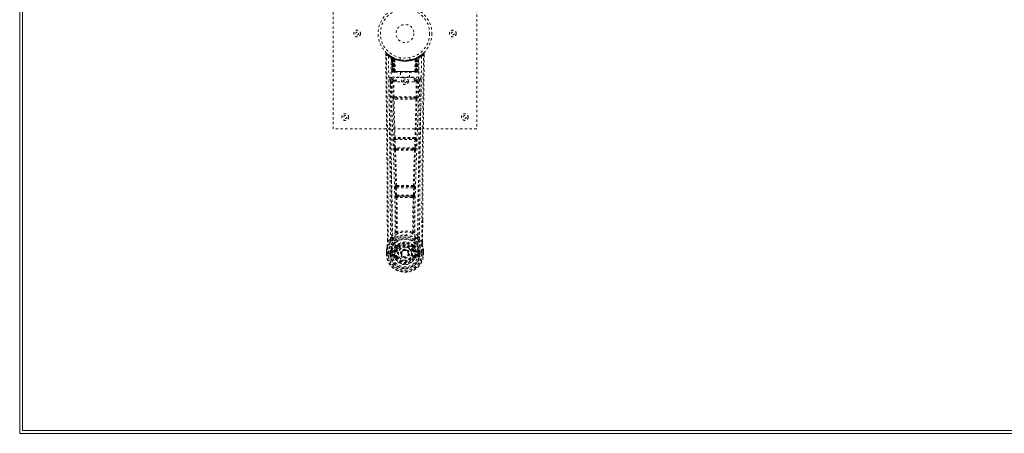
# Model space of a CAD drawing. Header units: inches. Extents: x 14 to 182, y 67 to 115.
# Tile 1 of 8: x 14 to 55, y 67 to 85. Entities that reach past the tile are written whole.
import ezdxf

# ---------------------------------------------------------------- set-up
doc = ezdxf.new("R2010")
doc.units = ezdxf.units.IN
doc.header["$MEASUREMENT"] = 0
doc.linetypes.add('SLD-Dashed', pattern=[0.075, 0.05, -0.025])
doc.linetypes.add('SLD-Solid', pattern=[0])

msp = doc.modelspace()

# ---------------------------------------------------------------- linework, layer by layer
at = {"color": 7, "linetype": 'SLD-Solid', "lineweight": 15}
for p, q in [((14.141, 67.4), (14.141, 114.9)), ((14.259, 114.782), (14.259, 67.518)), ((14.259, 114.782), (14.259, 67.518)), ((97.891, 67.4), (14.141, 67.4)), ((14.259, 67.518), (97.891, 67.518)), ((14.259, 67.518), (97.891, 67.518))]:
    msp.add_line(p, q, dxfattribs=at)
at = {"color": 7, "linetype": 'SLD-Dashed', "lineweight": 0}
for p, q in [((27.259, 80.15), (27.259, 88.15)), ((33.259, 88.15), (33.259, 80.15)), ((29.453, 83.291), (29.454, 83.224)), ((29.483, 83.292), (29.503, 83.314)), ((29.544, 83.279), (29.502, 83.313)), ((31.016, 83.313), (30.975, 83.279)), ((31.066, 83.291), (31.036, 83.292)), ((31.063, 83.228), (31.064, 83.292)), ((31.065, 83.224), (31.066, 83.291)), ((31.065, 83.224), (31.066, 83.291)), ((29.691, 83.176), (29.678, 83.184)), ((29.697, 83.172), (29.684, 83.18)), ((29.706, 83.151), (29.692, 83.16)), ((29.713, 82.554), (29.692, 83.16)), ((29.727, 82.554), (29.706, 83.151)), ((29.744, 83.148), (29.709, 83.166)), ((29.793, 83.105), (29.724, 83.141)), ((29.745, 82.554), (29.724, 83.141)), ((29.725, 83.144), (29.747, 82.551)), ((29.738, 83.15), (29.765, 83.137)), ((29.752, 83.111), (29.765, 83.137)), ((29.752, 83.111), (29.752, 82.554)), ((29.76, 83.107), (29.752, 83.111)), ((29.76, 83.107), (29.772, 83.133)), ((29.76, 82.554), (29.76, 83.107)), ((29.776, 83.131), (29.761, 83.139)), ((29.765, 83.137), (29.772, 83.133)), ((29.765, 83.105), (29.778, 83.131)), ((29.766, 82.554), (29.765, 83.105)), ((29.765, 83.105), (29.772, 83.101)), ((29.772, 83.101), (29.785, 83.127)), ((29.772, 83.101), (29.772, 82.554)), ((29.777, 83.131), (29.776, 83.131)), ((29.784, 83.096), (29.796, 83.122)), ((29.784, 83.096), (29.784, 82.554)), ((29.79, 83.093), (29.784, 83.096)), ((29.79, 83.093), (29.802, 83.12)), ((29.79, 82.554), (29.79, 83.093)), ((29.793, 83.105), (29.794, 83.105)), ((29.812, 82.554), (29.793, 83.105)), ((29.794, 83.105), (29.813, 82.554)), ((29.796, 83.122), (29.802, 83.12)), ((29.843, 82.554), (29.839, 83.076)), ((30.059, 83.139), (30.059, 83.043)), ((30.459, 83.043), (30.459, 83.139)), ((30.675, 82.554), (30.68, 83.076)), ((30.705, 82.554), (30.725, 83.105)), ((30.725, 83.105), (30.706, 82.554)), ((30.716, 83.12), (30.723, 83.122)), ((30.723, 83.122), (30.734, 83.096)), ((30.794, 83.141), (30.725, 83.105)), ((30.725, 83.105), (30.725, 83.105)), ((30.734, 83.096), (30.728, 83.093)), ((30.728, 83.093), (30.728, 82.554)), ((30.741, 83.131), (30.734, 83.128)), ((30.734, 83.127), (30.746, 83.101)), ((30.734, 82.554), (30.734, 83.096)), ((30.749, 83.135), (30.741, 83.131)), ((30.742, 83.131), (30.741, 83.131)), ((30.741, 83.131), (30.753, 83.105)), ((30.809, 83.166), (30.742, 83.131)), ((30.746, 83.133), (30.754, 83.137)), ((30.746, 83.101), (30.753, 83.105)), ((30.746, 82.554), (30.746, 83.101)), ((30.753, 83.105), (30.753, 82.554)), ((30.754, 83.137), (30.762, 83.141)), ((30.754, 83.137), (30.766, 83.111)), ((30.766, 83.111), (30.759, 83.107)), ((30.759, 83.107), (30.759, 82.554)), ((30.766, 82.554), (30.766, 83.111)), ((30.771, 82.551), (30.793, 83.144)), ((30.773, 82.554), (30.794, 83.141)), ((30.792, 82.554), (30.813, 83.151)), ((30.805, 82.554), (30.826, 83.16)), ((30.826, 83.16), (30.813, 83.151)), ((30.841, 83.184), (30.827, 83.176)), ((29.713, 82.554), (29.727, 82.554)), ((29.752, 82.554), (29.713, 82.554)), ((29.745, 82.554), (29.812, 82.554)), ((29.752, 82.554), (29.76, 82.554)), ((29.753, 82.525), (29.76, 82.525)), ((29.757, 82.525), (29.766, 82.525)), ((30.759, 82.554), (29.76, 82.554)), ((29.772, 82.554), (29.766, 82.554)), ((29.766, 82.525), (29.773, 82.525)), ((29.772, 82.554), (30.746, 82.554)), ((29.775, 82.525), (29.829, 82.525)), ((29.784, 82.554), (29.79, 82.554)), ((29.785, 82.525), (29.791, 82.525)), ((30.728, 82.554), (29.79, 82.554)), ((29.829, 82.525), (29.791, 82.525)), ((29.813, 82.554), (29.812, 82.554)), ((29.813, 82.554), (29.843, 82.554)), ((29.843, 82.554), (30.675, 82.554)), ((29.843, 82.525), (29.851, 82.525)), ((29.851, 82.525), (30.668, 82.525)), ((30.064, 82.525), (30.064, 82.303)), ((30.454, 82.303), (30.454, 82.525)), ((30.668, 82.525), (30.676, 82.525)), ((30.675, 82.554), (30.705, 82.554)), ((30.689, 82.525), (30.744, 82.525)), ((30.727, 82.525), (30.689, 82.525)), ((30.706, 82.554), (30.705, 82.554)), ((30.706, 82.554), (30.773, 82.554)), ((30.727, 82.525), (30.734, 82.525)), ((30.728, 82.554), (30.734, 82.554)), ((30.745, 82.525), (30.752, 82.525)), ((30.753, 82.554), (30.746, 82.554)), ((30.752, 82.525), (30.762, 82.525)), ((30.758, 82.525), (30.765, 82.525)), ((30.759, 82.554), (30.766, 82.554)), ((30.805, 82.554), (30.766, 82.554)), ((30.792, 82.554), (30.805, 82.554)), ((29.648, 82.218), (29.646, 82.21)), ((29.647, 82.207), (29.65, 81.92)), ((29.691, 82.316), (29.691, 82.256)), ((30.827, 82.316), (29.691, 82.316)), ((29.691, 82.256), (29.889, 82.256)), ((29.74, 82.153), (29.756, 81.492)), ((29.785, 82.199), (29.785, 82.154)), ((29.889, 82.199), (29.785, 82.199)), ((29.801, 81.493), (29.785, 82.154)), ((29.889, 82.154), (29.785, 82.154)), ((29.889, 82.123), (29.889, 82.303)), ((29.889, 82.303), (30.639, 82.303)), ((30.639, 82.123), (29.889, 82.123)), ((30.639, 82.303), (30.639, 82.123)), ((30.639, 82.256), (30.827, 82.256)), ((30.733, 82.199), (30.639, 82.199)), ((30.733, 82.154), (30.639, 82.154)), ((30.733, 82.154), (30.718, 81.493)), ((30.733, 82.199), (30.733, 82.154)), ((30.778, 82.153), (30.762, 81.492)), ((30.827, 82.256), (30.827, 82.316)), ((30.868, 81.92), (30.871, 82.207)), ((30.872, 82.21), (30.87, 82.218)), ((29.954, 81.401), (29.798, 81.407)), ((30.718, 81.493), (29.801, 81.493)), ((29.961, 81.45), (29.809, 81.452)), ((30.557, 81.45), (29.961, 81.45)), ((30.71, 81.452), (30.557, 81.45)), ((30.721, 81.407), (30.564, 81.401)), ((33.259, 80.15), (27.259, 80.15)), ((29.794, 79.708), (29.811, 79.355)), ((29.808, 79.801), (29.8, 79.798)), ((29.839, 79.71), (30.68, 79.71)), ((29.856, 79.357), (29.839, 79.71)), ((29.845, 79.755), (29.853, 79.758)), ((30.673, 79.755), (29.845, 79.755)), ((30.68, 79.71), (30.663, 79.357)), ((30.665, 79.758), (30.673, 79.755)), ((30.724, 79.708), (30.707, 79.355)), ((30.718, 79.798), (30.71, 79.801)), ((30.663, 79.357), (29.856, 79.357)), ((29.861, 79.262), (29.893, 79.261)), ((29.902, 79.312), (29.871, 79.313)), ((29.902, 79.312), (30.616, 79.312)), ((30.616, 79.312), (30.648, 79.313)), ((30.625, 79.261), (30.657, 79.262)), ((29.849, 77.69), (29.865, 77.373)), ((29.872, 77.784), (29.858, 77.78)), ((29.893, 77.692), (30.625, 77.692)), ((29.91, 77.375), (29.893, 77.692)), ((29.902, 77.737), (29.917, 77.742)), ((30.616, 77.737), (29.902, 77.737)), ((30.602, 77.742), (30.616, 77.737)), ((30.625, 77.692), (30.609, 77.375)), ((30.646, 77.784), (30.66, 77.78)), ((30.669, 77.69), (30.653, 77.373)), ((30.609, 77.375), (29.91, 77.375)), ((29.92, 77.277), (29.96, 77.276)), ((29.967, 77.33), (29.928, 77.33)), ((29.967, 77.33), (30.551, 77.33)), ((30.59, 77.33), (30.551, 77.33)), ((30.558, 77.276), (30.598, 77.277)), ((30.995, 76.342), (30.995, 75.418)), ((30.996, 75.417), (30.999, 76.342)), ((29.932, 75.837), (29.932, 75.837)), ((30.587, 75.837), (30.587, 75.837)), ((29.522, 75.417), (29.522, 75.471)), ((29.523, 75.472), (29.523, 75.418)), ((29.648, 75.535), (29.552, 75.419)), ((30.967, 75.419), (30.871, 75.535)), ((29.48, 75.037), (29.48, 75.033)), ((29.48, 74.916), (29.48, 75.033)), ((29.481, 75.033), (29.481, 74.916)), ((29.509, 75.033), (29.509, 74.919)), ((29.631, 74.99), (29.631, 74.99)), ((29.631, 74.919), (29.631, 74.99)), ((29.66, 74.989), (29.66, 74.919)), ((29.661, 74.989), (29.666, 75.008)), ((29.666, 75.008), (29.666, 74.998)), ((29.666, 74.998), (29.666, 74.919)), ((29.676, 75.039), (29.672, 75.035)), ((29.676, 75.039), (29.687, 75.05)), ((29.801, 75.071), (29.687, 75.05)), ((29.687, 75.05), (29.687, 75.051)), ((29.687, 75.05), (29.687, 75.05)), ((29.7, 75.017), (29.83, 75.042)), ((29.7, 75.017), (29.7, 74.987)), ((29.83, 75.017), (29.7, 75.017)), ((29.83, 74.987), (29.7, 74.987)), ((29.83, 75.042), (29.83, 75.017)), ((29.83, 74.987), (29.83, 75.017)), ((29.885, 75.083), (29.912, 75.072)), ((29.891, 75.232), (29.891, 75.214)), ((29.898, 75.261), (29.91, 75.278)), ((29.915, 75.227), (29.914, 75.208)), ((30.604, 75.208), (30.604, 75.227)), ((30.606, 75.072), (30.633, 75.083)), ((30.608, 75.278), (30.62, 75.261)), ((30.627, 75.232), (30.628, 75.214)), ((30.688, 75.042), (30.818, 75.017)), ((30.688, 75.042), (30.688, 75.017)), ((30.818, 75.017), (30.688, 75.017)), ((30.688, 74.987), (30.688, 75.017)), ((30.818, 74.987), (30.688, 74.987)), ((30.832, 75.05), (30.717, 75.071)), ((30.818, 74.987), (30.818, 75.017)), ((30.832, 75.05), (30.842, 75.04)), ((30.842, 75.039), (30.842, 75.04)), ((30.842, 75.039), (30.842, 75.04)), ((30.846, 75.035), (30.842, 75.039)), ((30.852, 75.008), (30.853, 74.998)), ((30.858, 74.989), (30.852, 75.008)), ((30.853, 74.998), (30.853, 74.919)), ((30.888, 74.99), (30.858, 74.989)), ((30.858, 74.919), (30.858, 74.989)), ((30.888, 74.99), (30.888, 74.919)), ((30.888, 74.99), (30.888, 74.99)), ((31.009, 74.919), (31.009, 75.033)), ((31.038, 74.916), (31.038, 75.033)), ((31.039, 75.033), (31.039, 75.037)), ((31.039, 74.916), (31.039, 75.033)), ((29.48, 74.916), (29.484, 74.916)), ((29.484, 74.916), (29.537, 74.917)), ((29.537, 74.917), (29.56, 74.917)), ((29.56, 74.917), (29.718, 74.917)), ((29.631, 74.919), (29.631, 74.919)), ((29.666, 74.919), (29.66, 74.919)), ((29.684, 74.799), (29.803, 74.776)), ((29.714, 74.865), (29.714, 74.835)), ((29.714, 74.865), (29.83, 74.865)), ((29.83, 74.815), (29.714, 74.835)), ((29.714, 74.835), (29.83, 74.835)), ((29.83, 74.865), (29.83, 74.835)), ((29.83, 74.815), (29.83, 74.835)), ((29.836, 74.88), (29.836, 74.882)), ((29.89, 74.771), (29.887, 74.779)), ((29.912, 74.781), (29.89, 74.771)), ((30.103, 74.926), (30.103, 74.942)), ((30.103, 74.918), (30.103, 74.926)), ((30.628, 74.771), (30.606, 74.781)), ((30.628, 74.771), (30.683, 74.748)), ((30.683, 74.882), (30.683, 74.88)), ((30.688, 74.865), (30.688, 74.835)), ((30.688, 74.865), (30.804, 74.865)), ((30.804, 74.835), (30.688, 74.815)), ((30.688, 74.815), (30.688, 74.835)), ((30.688, 74.835), (30.804, 74.835)), ((30.716, 74.776), (30.835, 74.799)), ((30.8, 74.917), (30.959, 74.917)), ((30.804, 74.835), (30.804, 74.865)), ((30.853, 74.919), (30.858, 74.919)), ((30.959, 74.917), (30.982, 74.917)), ((30.982, 74.917), (31.035, 74.916)), ((31.035, 74.916), (31.039, 74.916))]:
    msp.add_line(p, q, dxfattribs=at)
at = {"color": 7, "linetype": 'SLD-Dashed', "lineweight": 0, "flags": 128}
for points in [[(29.501, 83.312), (29.494, 83.315), (29.486, 83.318), (29.478, 83.318), (29.47, 83.317), (29.463, 83.313), (29.458, 83.308), (29.454, 83.301), (29.453, 83.294)], [(29.453, 83.291), (29.453, 83.291), (29.455, 83.291), (29.461, 83.292), (29.471, 83.292), (29.477, 83.292), (29.483, 83.292)], [(29.522, 75.471), (29.514, 78.041), (29.486, 80.666), (29.453, 83.291)], [(29.552, 75.419), (29.55, 76.883), (29.541, 78.357), (29.527, 79.804), (29.524, 80.051), (29.521, 80.309), (29.518, 80.525), (29.515, 80.754), (29.512, 81.004), (29.508, 81.275), (29.506, 81.493), (29.502, 81.756), (29.498, 82.079), (29.495, 82.29), (29.492, 82.548), (29.489, 82.81), (29.486, 83.058), (29.483, 83.292)], [(29.708, 83.167), (29.668, 83.19), (29.62, 83.222)], [(30.898, 83.223), (30.85, 83.19), (30.805, 83.164)], [(30.967, 75.419), (30.968, 76.885), (30.977, 78.357), (30.992, 79.804), (30.994, 80.025), (30.997, 80.255), (31, 80.458), (31.002, 80.657), (31.005, 80.872), (31.007, 81.022), (31.009, 81.179), (31.011, 81.336), (31.012, 81.453), (31.014, 81.593), (31.016, 81.755), (31.02, 82.087), (31.023, 82.292), (31.026, 82.546), (31.03, 82.808), (31.033, 83.056), (31.036, 83.292)], [(31.016, 83.314), (30.983, 83.286), (30.975, 83.279)], [(30.999, 76.342), (31.005, 78.041), (31.032, 80.666), (31.065, 83.224)], [(31.063, 83.291), (31.061, 83.299), (31.057, 83.307), (31.052, 83.313), (31.046, 83.318), (31.039, 83.321), (31.031, 83.321), (31.024, 83.32), (31.018, 83.316)], [(29.571, 83.198), (29.579, 82.151), (29.598, 81.106), (29.628, 80.064), (29.663, 79.026), (29.697, 77.992), (29.722, 76.962), (29.731, 75.937), (29.718, 74.917)], [(29.68, 83.142), (29.689, 82.097), (29.711, 81.054), (29.742, 80.015), (29.78, 78.979), (29.816, 77.948), (29.842, 76.921), (29.85, 75.899), (29.836, 74.882)], [(29.686, 83.177), (29.692, 83.166), (29.697, 83.152)], [(29.723, 83.149), (29.724, 83.143), (29.724, 83.141)], [(30.457, 83.043), (30.458, 83.043), (30.44, 83.04), (30.402, 83.034), (30.348, 83.029), (30.283, 83.025), (30.259, 83.025)], [(30.838, 83.142), (30.829, 82.098), (30.808, 81.055), (30.776, 80.015), (30.739, 78.98), (30.702, 77.948), (30.676, 76.922), (30.668, 75.9), (30.682, 74.882)], [(30.728, 83.093), (30.723, 83.103), (30.72, 83.112), (30.717, 83.118), (30.716, 83.12)], [(30.759, 83.107), (30.754, 83.117), (30.75, 83.126), (30.747, 83.131), (30.746, 83.133)], [(30.947, 83.198), (30.939, 82.151), (30.92, 81.106), (30.891, 80.064), (30.856, 79.026), (30.821, 77.992), (30.796, 76.962), (30.788, 75.937), (30.8, 74.917)], [(29.727, 82.554), (29.73, 82.554), (29.739, 82.554), (29.751, 82.554), (29.766, 82.554)], [(29.784, 82.554), (29.776, 82.554), (29.769, 82.554), (29.762, 82.554), (29.755, 82.554), (29.751, 82.554), (29.747, 82.554), (29.745, 82.554), (29.745, 82.554)], [(29.745, 82.554), (29.746, 82.548), (29.747, 82.545)], [(29.774, 82.525), (29.775, 82.525), (29.776, 82.525)], [(30.773, 82.554), (30.773, 82.554), (30.771, 82.554), (30.768, 82.554), (30.763, 82.554), (30.757, 82.554), (30.75, 82.554), (30.742, 82.554), (30.734, 82.554)], [(30.753, 82.554), (30.767, 82.554), (30.78, 82.554), (30.788, 82.554), (30.792, 82.554)], [(29.586, 82.21), (29.588, 82.074), (29.591, 81.902), (29.593, 81.693), (29.597, 81.448), (29.6, 81.199), (29.603, 80.98), (29.605, 80.826), (29.607, 80.688), (29.608, 80.567), (29.61, 80.411), (29.612, 80.248), (29.614, 80.092), (29.624, 79.278), (29.633, 78.461), (29.641, 77.488), (29.646, 76.498), (29.648, 75.535)], [(29.646, 82.21), (29.671, 82.181), (29.74, 82.153)], [(29.785, 82.199), (29.716, 82.227), (29.691, 82.256)], [(29.785, 82.154), (29.769, 82.153), (29.755, 82.153), (29.745, 82.153), (29.74, 82.153)], [(30.827, 82.256), (30.803, 82.227), (30.733, 82.199)], [(30.778, 82.153), (30.773, 82.153), (30.763, 82.153), (30.749, 82.153), (30.733, 82.154)], [(30.778, 82.153), (30.847, 82.181), (30.872, 82.21)], [(30.871, 75.535), (30.871, 76.055), (30.873, 76.588), (30.875, 77.133), (30.879, 77.648), (30.883, 78.178), (30.888, 78.73), (30.894, 79.219), (30.897, 79.476), (30.9, 79.749), (30.903, 80.038), (30.907, 80.342), (30.911, 80.617), (30.914, 80.858), (30.917, 81.049), (30.919, 81.264), (30.923, 81.505), (30.926, 81.73), (30.928, 81.923), (30.93, 82.083), (30.932, 82.21)], [(29.801, 81.493), (29.785, 81.492), (29.771, 81.492), (29.761, 81.492), (29.756, 81.492)], [(29.765, 81.41), (29.784, 80.604), (29.808, 79.801)], [(29.843, 79.797), (29.818, 80.601), (29.798, 81.407)], [(30.564, 81.401), (30.259, 81.401), (29.954, 81.401)], [(30.557, 81.45), (30.259, 81.45), (29.961, 81.45)], [(30.72, 81.407), (30.7, 80.601), (30.676, 79.797)], [(30.754, 81.41), (30.734, 80.604), (30.71, 79.801)], [(30.762, 81.492), (30.758, 81.492), (30.747, 81.492), (30.733, 81.492), (30.718, 81.493)], [(29.839, 79.71), (29.823, 79.709), (29.809, 79.709), (29.799, 79.708), (29.794, 79.708)], [(30.724, 79.708), (30.72, 79.708), (30.709, 79.709), (30.695, 79.709), (30.68, 79.71)], [(29.856, 79.357), (29.84, 79.357), (29.826, 79.356), (29.816, 79.355), (29.811, 79.355)], [(29.811, 79.355), (29.813, 79.323), (29.814, 79.321)], [(29.826, 79.266), (29.851, 78.524), (29.872, 77.784)], [(29.908, 77.779), (29.886, 78.519), (29.861, 79.262)], [(30.657, 79.262), (30.632, 78.519), (30.61, 77.779)], [(30.692, 79.266), (30.668, 78.524), (30.646, 77.784)], [(30.707, 79.355), (30.703, 79.355), (30.692, 79.356), (30.678, 79.357), (30.663, 79.357)], [(30.707, 79.355), (30.705, 79.323), (30.705, 79.321)], [(29.893, 77.692), (29.878, 77.692), (29.864, 77.691), (29.854, 77.69), (29.849, 77.69)], [(29.893, 77.692), (29.893, 77.701), (29.893, 77.709), (29.893, 77.717), (29.894, 77.724), (29.898, 77.733), (29.902, 77.737)], [(30.616, 77.737), (30.621, 77.733), (30.624, 77.724), (30.625, 77.717), (30.626, 77.709), (30.626, 77.701), (30.625, 77.692)], [(30.669, 77.69), (30.664, 77.69), (30.654, 77.691), (30.64, 77.692), (30.625, 77.692)], [(29.91, 77.375), (29.895, 77.374), (29.881, 77.374), (29.87, 77.373), (29.865, 77.373)], [(29.884, 77.283), (29.895, 76.563), (29.896, 75.845)], [(29.92, 77.277), (29.931, 76.556), (29.932, 75.837)], [(30.558, 77.276), (30.259, 77.275), (29.96, 77.276)], [(30.551, 77.33), (30.259, 77.329), (29.967, 77.33)], [(30.587, 75.837), (30.588, 76.556), (30.598, 77.277)], [(30.59, 77.33), (30.591, 77.331), (30.593, 77.332), (30.596, 77.335), (30.601, 77.345), (30.606, 77.359), (30.609, 77.375)], [(30.653, 77.373), (30.648, 77.373), (30.638, 77.374), (30.624, 77.374), (30.609, 77.375)], [(30.634, 77.283), (30.624, 76.563), (30.622, 75.845)], [(29.894, 75.836), (29.793, 75.748), (29.707, 75.648)], [(29.894, 75.836), (29.896, 75.826), (29.9, 75.817), (29.906, 75.811), (29.914, 75.808), (29.922, 75.807), (29.93, 75.811), (29.937, 75.817), (29.942, 75.826)], [(30.577, 75.826), (30.582, 75.817), (30.589, 75.811), (30.597, 75.807), (30.605, 75.808), (30.612, 75.811), (30.618, 75.817), (30.623, 75.826), (30.625, 75.836)], [(30.811, 75.648), (30.725, 75.748), (30.625, 75.836)], [(29.69, 75.495), (29.589, 75.371), (29.51, 75.217)], [(29.552, 75.419), (29.546, 75.419), (29.54, 75.419), (29.534, 75.419), (29.529, 75.419), (29.525, 75.418), (29.523, 75.418), (29.522, 75.418), (29.522, 75.417)], [(29.8, 75.599), (29.794, 75.593), (29.785, 75.584)], [(30.733, 75.584), (30.724, 75.592), (30.718, 75.599)], [(30.828, 75.495), (30.929, 75.371), (31.008, 75.217)], [(30.996, 75.417), (30.997, 75.418), (30.996, 75.418), (30.993, 75.418), (30.99, 75.419), (30.985, 75.419), (30.979, 75.419), (30.973, 75.419), (30.967, 75.419)], [(29.48, 75.033), (29.479, 75.033), (29.48, 75.033), (29.483, 75.033), (29.486, 75.033), (29.491, 75.033), (29.497, 75.033), (29.503, 75.033), (29.509, 75.033)], [(29.51, 75.217), (29.493, 75.138), (29.48, 75.037)], [(29.48, 75.033), (29.492, 75.13), (29.508, 75.206)], [(29.48, 75.037), (29.481, 75.037), (29.483, 75.037), (29.485, 75.036), (29.489, 75.036), (29.494, 75.035), (29.498, 75.034), (29.504, 75.034), (29.509, 75.033)], [(29.51, 75.217), (29.509, 75.212), (29.508, 75.206)], [(29.631, 74.99), (29.641, 74.99), (29.65, 74.989), (29.657, 74.989), (29.66, 74.989)], [(29.66, 74.989), (29.66, 74.989), (29.661, 74.989)], [(29.7, 74.987), (29.682, 74.99), (29.666, 74.998)], [(29.828, 75.094), (29.815, 75.077), (29.801, 75.071)], [(29.891, 75.214), (29.858, 75.162), (29.828, 75.094)], [(29.943, 75.196), (29.913, 75.147), (29.885, 75.083)], [(30.042, 75.366), (29.984, 75.336), (29.91, 75.278)], [(29.94, 75.06), (29.935, 75.062), (29.93, 75.064), (29.925, 75.066), (29.921, 75.068), (29.917, 75.07), (29.915, 75.071), (29.913, 75.071), (29.912, 75.072)], [(30.608, 75.278), (30.534, 75.336), (30.477, 75.366)], [(30.633, 75.083), (30.606, 75.147), (30.576, 75.196)], [(30.578, 75.06), (30.584, 75.062), (30.589, 75.064), (30.593, 75.066), (30.597, 75.068), (30.601, 75.07), (30.603, 75.071), (30.605, 75.071), (30.606, 75.072)], [(30.628, 75.214), (30.66, 75.162), (30.69, 75.094)], [(30.69, 75.094), (30.703, 75.077), (30.717, 75.071)], [(30.853, 74.998), (30.836, 74.99), (30.818, 74.987)], [(30.858, 74.989), (30.858, 74.989), (30.858, 74.989)], [(31.01, 75.206), (31.01, 75.212), (31.008, 75.217)], [(31.039, 75.037), (31.027, 75.127), (31.008, 75.217)], [(31.039, 75.037), (31.038, 75.037), (31.036, 75.037), (31.033, 75.036), (31.029, 75.036), (31.025, 75.035), (31.02, 75.034), (31.015, 75.034), (31.009, 75.033)], [(31.009, 75.033), (31.016, 75.033), (31.022, 75.033), (31.027, 75.033), (31.032, 75.033), (31.036, 75.033), (31.038, 75.033), (31.039, 75.033), (31.039, 75.033)], [(31.039, 75.033), (31.026, 75.13), (31.01, 75.206)], [(29.509, 74.919), (29.503, 74.918), (29.497, 74.918), (29.491, 74.918), (29.486, 74.918), (29.483, 74.917), (29.48, 74.917), (29.479, 74.917), (29.48, 74.916)], [(29.66, 74.919), (29.657, 74.919), (29.65, 74.919), (29.641, 74.919), (29.631, 74.919)], [(29.671, 74.848), (29.691, 74.861), (29.714, 74.865)], [(30.683, 74.88), (30.677, 74.803), (30.654, 74.729), (30.614, 74.66), (30.561, 74.6), (30.496, 74.551), (30.422, 74.515), (30.342, 74.493), (30.259, 74.486), (30.176, 74.493), (30.097, 74.515), (30.023, 74.551), (29.957, 74.6), (29.904, 74.66), (29.865, 74.729), (29.842, 74.803), (29.836, 74.88)], [(29.94, 74.792), (29.935, 74.79), (29.93, 74.788), (29.925, 74.786), (29.921, 74.784), (29.917, 74.783), (29.915, 74.782), (29.913, 74.781), (29.912, 74.781)], [(30.578, 74.792), (30.584, 74.79), (30.589, 74.788), (30.593, 74.786), (30.597, 74.784), (30.601, 74.783), (30.603, 74.782), (30.605, 74.781), (30.606, 74.781)], [(30.637, 74.787), (30.632, 74.78), (30.628, 74.771)], [(30.688, 74.815), (30.651, 74.801), (30.637, 74.787)], [(30.804, 74.865), (30.828, 74.861), (30.847, 74.848)], [(31.039, 74.916), (31.039, 74.917), (31.038, 74.917), (31.036, 74.917), (31.032, 74.918), (31.027, 74.918), (31.022, 74.918), (31.016, 74.918), (31.009, 74.919)]]:
    msp.add_lwpolyline(points, dxfattribs=at)
at = {"color": 7, "linetype": 'SLD-Dashed', "lineweight": 0}
for centre, radius in [((30.259, 84.15), 1.125), ((30.259, 84.15), 1.03), ((30.259, 84.15), 0.375), ((28.259, 84.15), 0.14), ((28.259, 84.15), 0.0625), ((32.259, 84.15), 0.141), ((32.259, 84.15), 0.0625), ((30.259, 82.15), 0.141), ((30.259, 82.15), 0.0625), ((27.759, 80.65), 0.14), ((32.759, 80.65), 0.14), ((27.759, 80.65), 0.0625), ((32.759, 80.65), 0.0625), ((30.259, 74.926), 0.7), ((30.259, 74.926), 0.69), ((30.259, 74.926), 0.623), ((30.259, 74.926), 0.32), ((30.259, 74.926), 0.275), ((30.259, 74.926), 0.188), ((30.259, 74.926), 0.156), ((30.259, 74.926), 0.142), ((30.259, 74.926), 0.139), ((30.259, 74.926), 0.138)]:
    msp.add_circle(centre, radius, dxfattribs=at)
for centre, radius, start, end in [((29.483, 83.292), 0.03, 47.8629, 180.7208), ((30.261, 84.195), 1.213, 228.1749, 235.3209), ((30.259, 84.15), 1.158, 227.8706, 312.1289), ((30.256, 84.146), 1.123, 227.9046, 235.365), ((29.601, 83.198), 0.03, 55.9363, 179.8254), ((30.26, 84.151), 1.129, 235.3544, 240.4868), ((30.259, 84.151), 1.128, 299.5122, 304.6467), ((30.264, 84.144), 1.12, 304.629, 312.0873), ((30.917, 83.198), 0.03, 0.1652, 124.0707), ((30.259, 84.192), 1.209, 304.6699, 311.8384), ((31.036, 83.292), 0.03, 359.2834, 132.1349), ((30.965, 83.248), 0.0828, 31.812, 52.643), ((30.247, 84.389), 1.37, 240.4508, 245.5696), ((29.662, 83.158), 0.03, 1.9922, 58.9491), ((30.254, 84.141), 1.117, 238.9522, 239.8427), ((29.642, 83.122), 0.0714, 31.6412, 58.9231), ((29.721, 83.13), 0.0429, 114.156, 163.0327), ((30.259, 84.182), 1.19, 240.8884, 299.1116), ((29.676, 83.15), 0.0299, 1.8956, 59.7313), ((30.258, 84.148), 1.125, 239.7334, 244.7317), ((30.269, 84.171), 1.153, 239.9606, 244.0348), ((30.24, 83.774), 0.823, 228.2669, 233.6296), ((30.259, 84.15), 1.128, 240.489, 299.511), ((30.238, 83.767), 0.814, 229.149, 234.4937), ((29.695, 83.14), 0.0299, 1.8056, 60.7693), ((30.262, 84.155), 1.133, 240.8158, 245.7237), ((29.694, 83.14), 0.03, 16.8847, 61.2782), ((30.239, 83.762), 0.807, 230.3874, 235.6808), ((30.259, 84.149), 1.155, 244.3784, 295.6216), ((30.259, 84.149), 1.155, 245.0796, 294.9204), ((29.763, 83.105), 0.0297, 1.4744, 64.5207), ((29.764, 83.104), 0.0297, 1.4882, 64.5595), ((30.259, 84.149), 1.155, 246.0604, 293.9396), ((30.214, 83.7), 0.728, 234.7792, 239.0013), ((29.809, 83.093), 0.0345, 328.973, 15.1529), ((30.259, 84.113), 1.12, 247.9469, 292.0531), ((30.709, 83.093), 0.0345, 164.8477, 211.0261), ((30.304, 83.7), 0.729, 301.0003, 305.2191), ((30.26, 84.148), 1.125, 294.2592, 299.2013), ((30.754, 83.104), 0.0297, 115.4347, 178.5177), ((30.755, 83.105), 0.0297, 115.4819, 178.5229), ((30.272, 83.772), 0.819, 304.3592, 309.5726), ((30.285, 83.761), 0.807, 305.4833, 310.8762), ((30.809, 83.009), 0.138, 89.4175, 113.4589), ((30.278, 83.774), 0.824, 306.3728, 311.7308), ((30.824, 83.14), 0.0299, 119.2307, 178.1944), ((30.822, 83.142), 0.0273, 117.649, 182.3021), ((30.276, 84.122), 1.095, 298.6301, 300.2675), ((30.842, 83.15), 0.0299, 120.2753, 178.0899), ((30.797, 83.13), 0.0429, 16.9671, 65.843), ((30.856, 83.158), 0.03, 121.0509, 178.0078), ((30.272, 84.389), 1.37, 294.4304, 299.5492), ((29.743, 82.555), 0.03, 181.9942, 269.9952), ((29.774, 82.598), 0.0742, 215.9503, 253.2589), ((29.757, 82.555), 0.03, 181.9663, 269.9738), ((29.771, 82.693), 0.166, 259.5959, 268.3463), ((29.775, 82.555), 0.03, 181.9327, 269.94), ((30.17, 82.547), 0.411, 179.0008, 183.0423), ((30.345, 82.548), 0.58, 179.3772, 182.0467), ((30.197, 82.547), 0.425, 179.0404, 182.9469), ((30.227, 82.547), 0.443, 179.0776, 182.8262), ((30.236, 82.547), 0.445, 179.0839, 182.8106), ((29.842, 82.555), 0.0299, 181.7963, 269.8107), ((29.843, 82.555), 0.0299, 181.7963, 269.8152), ((29.878, 82.548), 0.0354, 169.2865, 219.1921), ((30.639, 82.548), 0.0369, 321.8677, 9.6537), ((30.676, 82.555), 0.0299, 270.1873, 358.2011), ((30.676, 82.555), 0.0299, 270.1893, 358.2037), ((30.282, 82.547), 0.446, 357.1813, 0.9056), ((30.291, 82.547), 0.443, 357.1738, 0.9224), ((30.738, 82.56), 0.0356, 262.063, 350.2972), ((30.743, 82.555), 0.03, 270.0619, 358.0654), ((30.32, 82.547), 0.426, 357.0577, 0.955), ((30.159, 82.548), 0.593, 357.9839, 0.5922), ((30.747, 82.69), 0.163, 271.6997, 280.6275), ((30.347, 82.547), 0.412, 356.9653, 0.9917), ((30.762, 82.555), 0.03, 270.0288, 358.0312), ((30.744, 82.598), 0.0742, 286.7411, 324.0497), ((30.775, 82.555), 0.03, 270.0048, 358.0058), ((29.691, 82.211), 0.105, 90.0041, 180.7371), ((29.622, 80.608), 1.603, 89.1358, 91.281), ((-469.817, 74.329), 499.525, 0.15119, 0.90395), ((29.69, 82.213), 0.0423, 88.0398, 173.4282), ((29.786, 82.154), 0.0451, 90.4321, 180.9009), ((30.733, 82.154), 0.0451, 359.0386, 89.5667), ((530.324, 74.33), 499.514, 179.09606, 179.84884), ((30.827, 82.211), 0.105, 359.2649, 89.9939), ((30.828, 82.213), 0.0423, 6.5649, 91.964), ((30.896, 80.608), 1.603, 88.7191, 90.8641), ((30.157, 81.492), 0.401, 180.0715, 191.8431), ((29.81, 81.406), 0.0456, 91.755, 175.8242), ((29.79, 81.548), 0.141, 259.4747, 273.049), ((29.907, 81.404), 0.109, 154.2036, 178.3509), ((29.906, 81.492), 0.105, 179.6307, 202.4763), ((30.042, 81.413), 0.0889, 155.6062, 187.6329), ((30.476, 81.413), 0.0889, 352.3719, 24.3886), ((30.613, 81.492), 0.105, 337.5281, 0.365), ((30.61, 81.404), 0.111, 1.7794, 25.6669), ((30.708, 81.406), 0.0456, 4.1775, 88.2449), ((30.728, 81.546), 0.139, 266.8542, 280.622), ((30.361, 81.492), 0.401, 348.1482, 359.9208), ((30.001, 79.738), 0.209, 163.5059, 188.4144), ((29.845, 79.8), 0.0451, 182.9197, 269.4037), ((29.854, 79.803), 0.0451, 182.9875, 269.3796), ((29.835, 79.888), 0.091, 253.0055, 274.8366), ((29.893, 79.725), 0.0564, 148.2497, 195.7289), ((29.897, 79.791), 0.055, 173.1679, 216.3275), ((30.259, 43.163), 36.637, 89.3487, 90.6512), ((30.259, 46.946), 32.814, 89.2909, 90.7091), ((30.665, 79.803), 0.0451, 270.6188, 357.0141), ((30.621, 79.791), 0.0546, 323.5183, 6.9863), ((30.673, 79.8), 0.0451, 270.5932, 357.0804), ((30.626, 79.725), 0.0563, 344.2659, 31.7613), ((30.683, 79.888), 0.0908, 265.1458, 287.0259), ((30.518, 79.738), 0.209, 351.5832, 16.4968), ((29.949, 79.323), 0.136, 180.7143, 204.7156), ((29.872, 79.267), 0.0456, 91.2515, 181.8255), ((29.853, 79.345), 0.0837, 251.1192, 275.2104), ((29.924, 79.355), 0.068, 178.3634, 218.9028), ((29.947, 79.272), 0.0867, 151.6217, 186.5745), ((29.974, 79.273), 0.0814, 151.3065, 188.7576), ((30.259, 112.041), 32.782, 269.3605, 270.6395), ((30.259, 112.666), 33.356, 269.387, 270.613), ((30.545, 79.273), 0.0814, 351.2414, 28.695), ((30.595, 79.355), 0.068, 321.1053, 1.633), ((30.648, 79.27), 0.0424, 40.4326, 90.4308), ((30.571, 79.272), 0.0869, 353.4604, 28.3392), ((30.665, 79.346), 0.0843, 264.8709, 288.7969), ((30.647, 79.267), 0.0448, 357.9295, 42.9098), ((30.569, 79.323), 0.136, 335.3346, 359.2502), ((30.01, 77.719), 0.163, 158.124, 190.2235), ((29.903, 77.782), 0.0451, 183.2253, 269.143), ((29.917, 77.787), 0.0451, 183.3895, 269.106), ((29.902, 77.853), 0.075, 247.0695, 274.8944), ((30.259, 40.406), 37.374, 89.4617, 90.5382), ((29.966, 77.773), 0.0578, 174.2224, 212.3524), ((30.259, 45.159), 32.585, 89.3979, 90.6021), ((30.601, 77.787), 0.0451, 270.8964, 356.6081), ((30.553, 77.773), 0.0574, 327.5066, 5.9186), ((30.617, 77.853), 0.0749, 265.0949, 292.9482), ((30.615, 77.782), 0.0451, 270.86, 356.7717), ((30.509, 77.719), 0.163, 349.7767, 21.8759), ((30.046, 77.364), 0.181, 177.2159, 206.4684), ((29.93, 77.285), 0.0457, 91.8534, 181.7306), ((29.914, 77.35), 0.073, 245.7482, 274.594), ((29.967, 77.373), 0.0575, 177.8233, 227.5924), ((30.023, 77.288), 0.104, 155.9742, 186.1332), ((30.06, 77.29), 0.101, 156.5274, 187.7663), ((30.459, 77.29), 0.101, 352.2352, 23.476), ((30.589, 77.285), 0.0457, 358.272, 88.144), ((30.495, 77.288), 0.104, 353.8612, 24.0265), ((30.604, 77.35), 0.0735, 265.5169, 294.1447), ((30.472, 77.364), 0.181, 333.5384, 2.7711), ((29.883, 75.844), 0.0133, 326.0832, 3.2971), ((29.954, 75.84), 0.0608, 184.0452, 286.2255), ((29.928, 75.908), 0.0709, 242.7194, 272.7121), ((29.944, 75.838), 0.0128, 186.6303, 257.6709), ((30.259, 74.913), 0.966, 70.819, 109.1816), ((30.014, 75.843), 0.0738, 193.2344, 235.0274), ((30.259, 74.988), 0.844, 70.0605, 109.9395), ((30.564, 75.84), 0.0608, 253.7745, 355.9548), ((30.505, 75.843), 0.0738, 304.9754, 346.7628), ((30.574, 75.838), 0.0128, 282.3466, 353.3655), ((30.59, 75.908), 0.0708, 267.2818, 297.2831), ((30.636, 75.844), 0.0133, 176.7535, 213.9792), ((30.259, 74.926), 0.787, 8.0937, 171.9063), ((28.335, 75.388), 1.188, 351.2127, 1.4268), ((30.259, 74.926), 0.758, 8.0936, 171.9064), ((26.035, 76.036), 3.57, 346.7482, 350.0556), ((30.259, 74.926), 0.632, 5.8273, 174.1727), ((24.92, 78.083), 5.371, 331.6688, 333.0304), ((29.981, 75.853), 0.461, 223.6608, 230.8261), ((30.259, 74.926), 0.602, 6.0327, 173.9673), ((31.24, 73.918), 2.212, 131.1314, 134.4919), ((29.768, 75.65), 0.0608, 182.5719, 302.0031), ((30.531, 75.087), 0.893, 128.8525, 145.0112), ((30.259, 74.887), 0.494, 47.4885, 132.5115), ((30.259, 74.946), 0.473, 62.6143, 117.3857), ((29.987, 75.087), 0.893, 34.9885, 51.1478), ((30.751, 75.65), 0.0608, 238.0035, 357.4261), ((29.278, 73.918), 2.212, 45.5081, 48.8686), ((35.597, 78.083), 5.369, 206.9694, 208.3313), ((30.538, 75.852), 0.46, 309.1686, 316.341), ((34.483, 76.036), 3.57, 189.9445, 193.2518), ((32.183, 75.388), 1.187, 178.5728, 188.789), ((29.781, 74.994), 0.116, 159.6356, 173.1095), ((29.7, 75.048), 0.0306, 205.4314, 270.9265), ((30.123, 74.835), 0.492, 115.7076, 155.4804), ((30.068, 74.828), 0.441, 113.5931, 149.7441), ((29.831, 75.072), 0.0299, 181.1716, 268.9499), ((29.859, 75.099), 0.031, 190.1753, 328.3511), ((29.825, 75.107), 0.0649, 274.9246, 338.6811), ((29.83, 75.106), 0.089, 270, 337.226), ((29.83, 75.106), 0.119, 269.9994, 337.2262), ((29.936, 75.236), 0.0448, 146.2404, 184.9209), ((29.913, 75.273), 0.0459, 241.1856, 271.7153), ((29.921, 75.217), 0.0305, 185.7183, 315.4482), ((29.913, 75.254), 0.0459, 241.1351, 271.6957), ((29.95, 75.282), 0.0396, 185.1663, 232.8895), ((30.259, 74.926), 0.376, 22.774, 157.226), ((30.259, 74.914), 0.453, 40.451, 139.549), ((29.941, 75.23), 0.0347, 219.391, 272.7361), ((29.948, 75.226), 0.033, 131.6239, 178.1073), ((30.259, 74.926), 0.346, 22.7741, 157.2259), ((30.259, 74.933), 0.411, 39.7064, 140.2936), ((30.259, 74.926), 0.275, 82.5718, 262.5719), ((30.259, 74.926), 0.156, 65.2931, 110.0155), ((30.259, 74.926), 0.275, 262.5717, 82.572), ((30.597, 75.217), 0.0305, 224.5476, 354.2874), ((30.577, 75.23), 0.0347, 267.2648, 320.6081), ((30.688, 75.106), 0.119, 202.7738, 270.0006), ((30.569, 75.282), 0.0396, 307.1228, 354.8234), ((30.571, 75.226), 0.033, 1.8835, 48.3853), ((30.605, 75.273), 0.046, 268.2993, 298.7998), ((30.605, 75.254), 0.0459, 268.2989, 298.8729), ((30.688, 75.106), 0.089, 202.774, 270), ((30.389, 74.83), 0.499, 24.8894, 63.9925), ((30.583, 75.236), 0.0449, 355.0876, 33.9444), ((30.451, 74.829), 0.44, 30.2256, 66.4281), ((30.659, 75.099), 0.031, 211.5675, 349.9061), ((30.693, 75.107), 0.0649, 201.314, 265.0803), ((30.687, 75.072), 0.0299, 271.1009, 358.7777), ((30.818, 75.048), 0.0306, 269.0684, 334.5781), ((30.767, 75.001), 0.0862, 4.5588, 22.7057), ((31.009, 75.033), 0.03, 0.0028, 5.051), ((30.259, 74.926), 0.78, 180, 359.3038), ((30.259, 74.926), 0.78, 180.7166, 359.2834), ((30.259, 74.926), 0.75, 180.5685, 359.4315), ((30.259, 74.926), 0.629, 180.6528, 359.3472), ((30.259, 74.926), 0.599, 180.6527, 359.3473), ((30.259, 74.926), 0.593, 180.6711, 187.6091), ((29.875, 74.875), 0.206, 187.665, 201.6514), ((29.713, 74.805), 0.0299, 88.048, 192.1061), ((29.841, 75.115), 0.233, 238.0395, 268.592), ((30.259, 74.911), 0.541, 179.35, 0.65), ((29.831, 74.785), 0.0301, 91.4257, 197.6503), ((29.794, 74.731), 0.0454, 22.4733, 78.6997), ((29.83, 74.746), 0.119, 22.7738, 90.0006), ((29.83, 74.746), 0.089, 22.774, 90), ((29.824, 74.743), 0.0715, 29.6357, 85.2038), ((29.293, 76.118), 1.473, 291.6191, 293.9274), ((30.259, 74.926), 0.459, 202.774, 337.226), ((30.259, 74.926), 0.4, 202.774, 337.226), ((30.259, 74.926), 0.376, 202.774, 337.226), ((30.259, 74.926), 0.346, 202.7741, 337.2259), ((30.688, 74.746), 0.119, 89.9994, 157.2262), ((30.688, 74.746), 0.089, 90, 157.226), ((30.681, 75.104), 0.221, 270.3101, 302.5177), ((30.725, 74.731), 0.0454, 101.2539, 157.5691), ((30.687, 74.785), 0.0301, 342.3466, 88.5774), ((30.805, 74.805), 0.0299, 347.8898, 91.9561), ((30.643, 74.875), 0.206, 338.3414, 352.337), ((30.259, 74.926), 0.593, 352.3909, 359.3289), ((30.861, 73.871), 1.048, 88.5368, 90.1565)]:
    msp.add_arc(centre, radius, start, end, dxfattribs=at)

doc.saveas('drawing.dxf')
